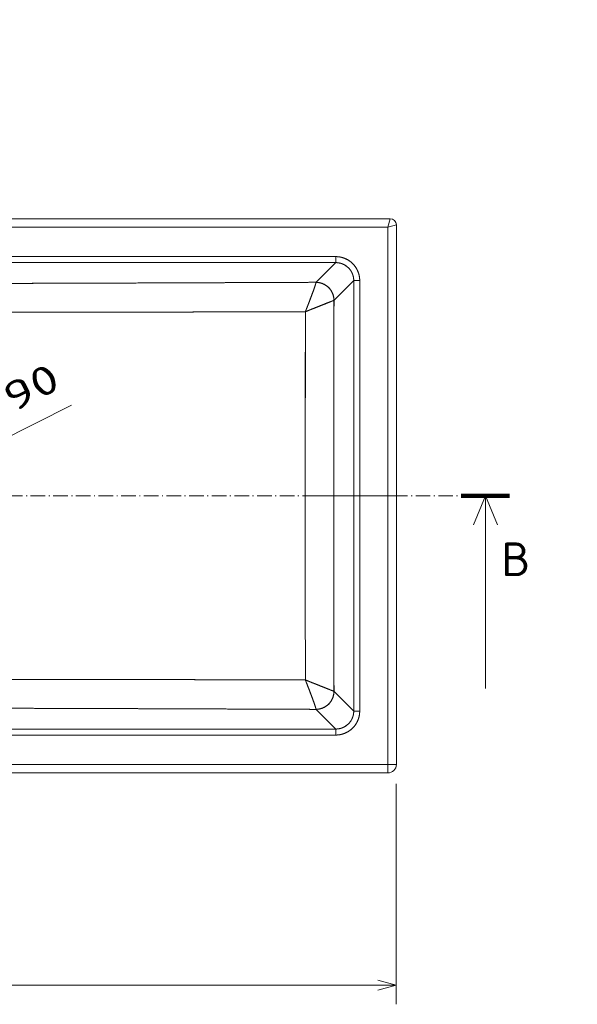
# Model space of a CAD drawing. Extents: x 0 to 420, y 0 to 297.
# Tile 4 of 17: x 200 to 258, y 85 to 187. Entities that reach past the tile are written whole.
import ezdxf
from ezdxf.enums import TextEntityAlignment as Align

# ---------------------------------------------------------------- set-up
doc = ezdxf.new("R2010")
doc.units = 0
doc.linetypes.add('DASHDOT', pattern=[18.5, 12, -3, 0.5, -3])
doc.layers.get('0').update_dxf_attribs({"lineweight": 13})
doc.styles.get("Standard").update_dxf_attribs({"font": 'isocp.shx'})
doc.dimstyles.get("Standard").update_dxf_attribs({"dimtxt": 2.5, "dimasz": 2.5, "dimexe": 1.25, "dimexo": 0.625, "dimtad": 1, "dimcen": 2.5, "dimadec": 0, "dimazin": 0, "dimtfac": 1, "dimtmove": 0, "dimatfit": 0, "dimfxl": 0, "dimarcsym": 0})

# ---------------------------------------------------------------- blocks, each defined once
blk = doc.blocks.new('*D')
at = {"color": 7, "lineweight": 5, "ltscale": 0.330035}
blk.add_line((180.69, 256.03), (180.69, 269.23), dxfattribs=at)
at = {"color": 7, "lineweight": 5, "ltscale": 0.33318}
blk.add_line((192.94, 255.9), (192.94, 269.23), dxfattribs=at)
at = {"color": 7, "lineweight": 5}
for p, q in [((180.69, 267.23), (234.8, 267.23)), ((340.3, 263.22), (291.8, 263.22)), ((119.2, 219.64), (119.2, 251.39)), ((308.82, 220.17), (308.82, 248.99)), ((73.73, 245.04), (39.24, 245.04)), ((41.24, 219.64), (41.24, 245.04)), ((316.05, 208.63), (287.3, 208.63)), ((58.24, 207.61), (93.17, 207.61)), ((338.78, 198.5), (287.3, 198.5)), ((275.64, 167.73), (371.67, 167.73)), ((204.75, 166.13), (111.51, 166.13)), ((113.51, 108.62), (113.51, 166.13)), ((260.6, 162.53), (280.64, 162.53)), ((181.79, 134.84), (205.5, 146.8)), ((320.15, 120.13), (320.15, 143.03)), ((276.86, 109.47), (370.4, 109.47)), ((184.82, 108.62), (111.51, 108.62)), ((134.43, 107.5), (134.43, 84.61)), ((239.2, 107.5), (239.2, 84.61)), ((134.43, 86.61), (239.2, 86.61))]:
    blk.add_line(p, q, dxfattribs=at)
at = {"color": 7, "lineweight": 5, "ltscale": 0.355855}
for p, q in [((291.8, 250.99), (291.8, 265.22)), ((340.3, 250.99), (340.3, 265.22))]:
    blk.add_line(p, q, dxfattribs=at)
at = {"color": 7, "lineweight": 5, "ltscale": 0.123454}
blk.add_line((180.69, 256.03), (180.69, 260.97), dxfattribs=at)
at = {"color": 7, "lineweight": 5, "ltscale": 0.476013}
blk.add_line((172.78, 258.97), (191.82, 258.97), dxfattribs=at)
at = {"color": 7, "lineweight": 5, "ltscale": 0.121798}
blk.add_line((287.3, 251.05), (287.3, 255.93), dxfattribs=at)
at = {"color": 7, "lineweight": 5, "ltscale": 0.1235}
blk.add_line((291.8, 250.99), (291.8, 255.93), dxfattribs=at)
at = {"color": 7, "lineweight": 5, "ltscale": 0.4714}
blk.add_line((296.8, 253.93), (277.94, 253.93), dxfattribs=at)
at = {"color": 7, "lineweight": 5, "ltscale": 0.38993}
blk.add_line((105.6, 251.39), (121.2, 251.39), dxfattribs=at)
at = {"color": 7, "lineweight": 5, "ltscale": 0.484375}
blk.add_line((339.52, 222.11), (355.36, 210.96), dxfattribs=at)
at = {"color": 7, "lineweight": 5, "ltscale": 0.293922}
blk.add_line((51, 219.64), (39.24, 219.64), dxfattribs=at)
at = {"color": 7, "lineweight": 5, "ltscale": 0.376598}
for p, q in [((106.1, 219.64), (121.17, 219.64)), ((104.48, 218.01), (104.48, 202.95))]:
    blk.add_line(p, q, dxfattribs=at)
at = {"color": 7, "lineweight": 5, "ltscale": 0.37743}
blk.add_line((106.1, 219.64), (121.2, 219.64), dxfattribs=at)
at = {"color": 7, "lineweight": 5, "ltscale": 0.309228}
for p, q in [((58.24, 217.98), (58.24, 205.61)), ((93.17, 217.98), (93.17, 205.61))]:
    blk.add_line(p, q, dxfattribs=at)
at = {"color": 7, "lineweight": 5, "ltscale": 0.224499}
blk.add_line((287.3, 215.61), (287.3, 206.63), dxfattribs=at)
at = {"color": 7, "lineweight": 5, "ltscale": 0.468372}
for p, q in [((287.3, 215.24), (287.3, 196.5)), ((338.78, 215.24), (338.78, 196.5))]:
    blk.add_line(p, q, dxfattribs=at)
at = {"color": 7, "lineweight": 5, "ltscale": 0.132243}
blk.add_line((316.05, 211.92), (316.05, 206.63), dxfattribs=at)
at = {"color": 7, "lineweight": 5, "ltscale": 0.271161}
for p, q in [((275.64, 158.88), (275.64, 169.73)), ((371.67, 158.88), (371.67, 169.73))]:
    blk.add_line(p, q, dxfattribs=at)
at = {"color": 7, "lineweight": 5, "ltscale": 0.163428}
blk.add_line((271.27, 157.99), (271.27, 164.53), dxfattribs=at)
at = {"color": 7, "lineweight": 5, "ltscale": 0.141171}
blk.add_line((275.64, 158.88), (275.64, 164.53), dxfattribs=at)
at = {"color": 7, "lineweight": 5, "ltscale": 0.391449}
for p, q in [((276.86, 123.13), (276.86, 107.47)), ((370.4, 123.13), (370.4, 107.47))]:
    blk.add_line(p, q, dxfattribs=at)
at = {"color": 7, "lineweight": 5}
for points in [[(182.62, 267.75), (180.69, 267.23), (182.62, 266.71)], [(191.01, 266.71), (192.94, 267.23), (191.01, 267.75)], [(293.73, 263.74), (291.8, 263.22), (293.73, 262.7)], [(338.37, 262.7), (340.3, 263.22), (338.37, 263.74)], [(178.76, 258.45), (180.69, 258.97), (178.76, 259.49)], [(188.75, 259.49), (186.82, 258.97), (188.75, 258.45)], [(285.37, 253.41), (287.3, 253.93), (285.37, 254.44)], [(293.73, 254.44), (291.8, 253.93), (293.73, 253.41)], [(119.72, 249.45), (119.2, 251.39), (118.68, 249.45)], [(309.33, 247.05), (308.82, 248.99), (308.3, 247.05)], [(41.76, 243.1), (41.24, 245.04), (40.72, 243.1)], [(308.3, 222.1), (308.82, 220.17), (309.33, 222.1)], [(40.72, 221.57), (41.24, 219.64), (41.76, 221.57)], [(118.68, 221.57), (119.2, 219.64), (119.72, 221.57)], [(119.68, 217.7), (119.17, 219.64), (118.65, 217.7)], [(344.97, 218.9), (343.09, 219.59), (344.38, 218.06)], [(289.23, 209.15), (287.3, 208.63), (289.23, 208.11)], [(314.12, 208.11), (316.05, 208.63), (314.12, 209.15)], [(60.17, 208.13), (58.24, 207.61), (60.17, 207.09)], [(91.24, 207.09), (93.17, 207.61), (91.24, 208.13)], [(106.41, 205.46), (104.48, 204.95), (106.41, 204.43)], [(289.23, 199.02), (287.3, 198.5), (289.23, 197.98)], [(336.84, 197.98), (338.78, 198.5), (336.84, 199.02)], [(277.57, 168.25), (275.64, 167.73), (277.57, 167.21)], [(369.74, 167.21), (371.67, 167.73), (369.74, 168.25)], [(114.03, 164.19), (113.51, 166.13), (112.99, 164.19)], [(269.34, 162.01), (271.27, 162.53), (269.34, 163.05)], [(277.57, 163.05), (275.64, 162.53), (277.57, 162.01)], [(190.35, 138.58), (191.84, 139.91), (189.88, 139.5)], [(183.29, 136.17), (181.79, 134.84), (183.75, 135.25)], [(319.63, 129.99), (320.15, 128.06), (320.67, 129.99)], [(320.67, 123.2), (320.15, 125.13), (319.63, 123.2)], [(112.99, 110.56), (113.51, 108.62), (114.03, 110.56)], [(278.79, 109.99), (276.86, 109.47), (278.79, 108.96)], [(368.47, 108.96), (370.4, 109.47), (368.47, 109.99)], [(136.36, 87.13), (134.43, 86.61), (136.36, 86.09)], [(237.27, 86.09), (239.2, 86.61), (237.27, 87.13)]]:
    blk.add_lwpolyline(points, dxfattribs=at)
for centre, radius, start, end in [((104.48, 219.64), 14.69, 270, 0), ((186.82, 137.38), 5.63, 6.409, 69.6283), ((186.82, 137.38), 5.63, 200.3716, 227.1526)]:
    blk.add_arc(centre, radius, start, end, dxfattribs=at)
for s, p, p2 in [('98', (193.37, 269.23), (199.17, 269.23)), (' N.8 RICAMI', (200.17, 269.23), (234.8, 269.23)), ('49', (172.78, 260.97), (178.58, 260.97)), ('768', (319.15, 169.73), (328.16, 169.73)), ('35', (260.6, 164.53), (266.41, 164.53)), ('748', (319.12, 111.47), (328.13, 111.47)), ('838', (182.31, 88.61), (191.32, 88.61))]:
    blk.add_text(s, height=3, dxfattribs=at).set_placement(p, p2, align=Align.FIT)
for s, rotation, p, p2 in [('390', 360, (311.55, 265.22), (320.55, 265.22)), ('35', 360, (277.94, 255.93), (283.75, 255.93)), ('254', 90, (117.2, 231.01), (117.2, 240.01)), ('230', 90, (306.82, 230.07), (306.82, 239.08)), ('203', 90, (39.24, 227.83), (39.24, 236.84)), ('R', 324.8562, (348.33, 218.35), (350.46, 216.85)), ('35', 324.8562, (351.28, 216.28), (356.03, 212.93)), ('%%d', 45, (114.3, 212.36), (115.85, 213.92)), ('90', 45, (110.62, 207.83), (114.72, 211.94)), ('230', 360, (297.17, 210.63), (306.18, 210.63)), ('280', 359.9973, (71.2, 209.61), (80.21, 209.61)), ('412', 360, (308.53, 200.5), (317.54, 200.5)), ('90', 26.7808, (199.41, 145.97), (204.59, 148.59)), ('%%c', 26.7808, (195.84, 144.17), (198.52, 145.52)), ('23', 90, (318.15, 137.22), (318.15, 143.03)), ('460', 90, (111.51, 132.87), (111.51, 141.88))]:
    blk.add_text(s, height=3, rotation=rotation, dxfattribs=at).set_placement(p, p2, align=Align.FIT)
blk = doc.blocks.new('BLOCK44')
at = {"color": 7, "linetype": 'DASHDOT', "lineweight": 5}
blk.add_line((-485.95, -230.01), (472.98, -230.01), dxfattribs=at)
at = {"color": 7, "lineweight": 100}
blk.add_line((512.98, -230.01), (472.98, -230.01), dxfattribs=at)
at = {"color": 7, "lineweight": 5}
blk.add_line((492.98, -230.01), (492.98, -390.01), dxfattribs=at)
blk.add_lwpolyline([(502.92, -254.01), (492.98, -230.01), (483.04, -254.01)], dxfattribs=at)
blk.add_text('B', height=28, dxfattribs=at).set_placement((506.1, -296.68), (530.39, -296.68), align=Align.FIT)
blk = doc.blocks.new('BLOCK47')
at = {"color": 7, "lineweight": 5}
for p, q in [((0, 0), (148.5, 0)), ((148.5, 0), (0, 0)), ((414.08, 0), (159.5, 0)), ((159.5, 0), (414.08, 0)), ((414.08, 0), (159.5, 0)), ((412.08, -7), (0, -7)), ((0, -7), (412.08, -7)), ((412.08, -230.01), (412.08, -7)), ((412.08, -7), (412.08, -230.01)), ((419.08, -230.01), (419.08, -5)), ((0, -31.42), (368.77, -31.42)), ((368.77, -31.42), (0, -31.42)), ((368.77, -36.4), (0, -36.4)), ((368.77, -36.4), (0, -36.4)), ((368.77, -36.4), (352.43, -52.74)), ((352.43, -52.74), (368.77, -36.4)), ((383.71, -51.34), (367.37, -67.68)), ((383.71, -51.34), (367.37, -67.68)), ((383.71, -230.01), (383.71, -51.34)), ((383.71, -230.01), (383.71, -51.34)), ((388.69, -51.34), (388.69, -230.01)), ((388.69, -230.01), (388.69, -51.34)), ((343.55, -230.01), (367.19, -230.01)), ((367.19, -230.01), (343.55, -230.01)), ((383.71, -408.68), (383.71, -230.01)), ((383.71, -230.01), (383.71, -408.68)), ((388.69, -230.01), (388.69, -408.68)), ((412.08, -230.01), (388.69, -230.01)), ((388.69, -230.01), (412.08, -230.01)), ((388.69, -408.68), (388.69, -230.01)), ((412.08, -453.02), (412.08, -230.01)), ((412.08, -230.01), (412.08, -453.02)), ((419.08, -453.02), (419.08, -230.01)), ((383.71, -408.68), (367.37, -392.34)), ((367.37, -392.34), (383.71, -408.68)), ((368.77, -423.62), (352.43, -407.28)), ((368.77, -423.62), (352.43, -407.28)), ((0, -423.62), (368.77, -423.62)), ((368.77, -423.62), (0, -423.62)), ((368.77, -428.6), (0, -428.6)), ((0, -428.6), (368.77, -428.6)), ((0, -453.02), (412.08, -453.02)), ((412.08, -453.02), (0, -453.02)), ((0, -460.02), (412.08, -460.02))]:
    blk.add_line(p, q, dxfattribs=at)
at = {"color": 7, "lineweight": 5, "ltscale": 0.275}
for p, q in [((148.5, 0), (159.5, 0)), ((159.5, 0), (148.5, 0))]:
    blk.add_line(p, q, dxfattribs=at)
at = {"color": 7, "lineweight": 5, "ltscale": 0.182003}
for p, q in [((414.08, 0), (412.08, -7)), ((412.08, -7), (414.08, 0)), ((412.08, -7), (419.08, -5)), ((412.08, -7), (419.08, -5))]:
    blk.add_line(p, q, dxfattribs=at)
at = {"color": 7, "lineweight": 5, "ltscale": 2.66533e-05}
blk.add_line((419.08, -5), (419.08, -5), dxfattribs=at)
at = {"color": 7, "lineweight": 5, "ltscale": 0.124524}
for p, q in [((368.77, -36.4), (368.77, -31.42)), ((368.77, -36.4), (368.77, -31.42)), ((383.71, -51.34), (388.69, -51.34)), ((388.69, -51.34), (383.71, -51.34)), ((388.69, -230.01), (383.71, -230.01)), ((383.71, -230.01), (388.69, -230.01)), ((383.71, -408.68), (388.69, -408.68)), ((383.71, -408.68), (388.69, -408.68)), ((368.77, -423.62), (368.77, -428.6)), ((368.77, -428.6), (368.77, -423.62))]:
    blk.add_line(p, q, dxfattribs=at)
at = {"color": 7, "lineweight": 5, "ltscale": 0.001588}
for p, q in [((352.43, -52.74), (352.43, -52.8)), ((352.43, -52.74), (352.43, -52.8)), ((352.43, -407.28), (352.43, -407.22)), ((352.43, -407.22), (352.43, -407.28))]:
    blk.add_line(p, q, dxfattribs=at)
at = {"color": 7, "lineweight": 5, "ltscale": 0.000843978}
for p, q in [((367.35, -67.71), (367.37, -67.68)), ((367.37, -392.34), (367.35, -392.31))]:
    blk.add_line(p, q, dxfattribs=at)
at = {"color": 7, "lineweight": 5, "ltscale": 0.000843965}
blk.add_line((367.37, -67.68), (367.35, -67.71), dxfattribs=at)
at = {"color": 7, "lineweight": 5, "ltscale": 0.413119}
blk.add_line((367.19, -230.01), (383.71, -230.01), dxfattribs=at)
blk.add_line((367.19, -230.01), (383.71, -230.01), dxfattribs=at)
at = {"color": 7, "lineweight": 5, "ltscale": 0.175}
for p, q in [((419.08, -230.01), (412.08, -230.01)), ((412.08, -230.01), (419.08, -230.01)), ((412.08, -460.02), (412.08, -453.02)), ((412.08, -460.02), (412.08, -453.02)), ((412.08, -453.02), (419.08, -453.02))]:
    blk.add_line(p, q, dxfattribs=at)
at = {"color": 7, "lineweight": 5, "ltscale": 0.000338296}
blk.add_line((343.56, -322.09), (343.56, -322.07), dxfattribs=at)
at = {"color": 7, "lineweight": 5, "ltscale": 0.00263}
blk.add_line((343.57, -330.93), (343.53, -331.03), dxfattribs=at)
at = {"color": 7, "lineweight": 5, "ltscale": 0.002631}
blk.add_line((343.53, -331.03), (343.57, -330.93), dxfattribs=at)
at = {"color": 7, "lineweight": 5, "ltscale": 0.000843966}
blk.add_line((367.37, -392.34), (367.35, -392.31), dxfattribs=at)
at = {"color": 7, "lineweight": 5, "ltscale": 0.174973}
blk.add_line((412.08, -453.02), (419.08, -453.02), dxfattribs=at)
at = {"color": 7, "lineweight": 5}
for centre, radius, start, end in [((414.08, -5), 5, 0.00002, 89.99998), ((414.08, -5), 5, 360, 90), ((84391.29, -233.92), 84024.11, 179.8866568, 179.9973304), ((84391.37, -233.92), 84024.18, 179.8866569, 179.9973304), ((278835.9, -214.93), 278492.35, 179.9716578, 180.0031026), ((278511.94, -214.84), 278168.38, 179.9716427, 180.0031241), ((278835.9, -245.09), 278492.35, 179.9968974, 180.0283422), ((278444.28, -245.18), 278100.73, 179.9968745, 180.0283635), ((84391.29, -226.09), 84024.11, 180.0026696, 180.1133432), ((84391.37, -226.09), 84024.18, 180.0026696, 180.1133431), ((412.08, -453.02), 7, 270, 0)]:
    blk.add_arc(centre, radius, start, end, dxfattribs=at)
for centre, major_axis, ratio, start_param, end_param in [((368.62, -51.49), (10.74, 10.74), 0.987534, 5.50154, 7.064831), ((352.43, -67.68), (10.61, -10.61), 0.992433, 0.789196, 2.352396), ((352.43, -392.34), (-10.61, -10.61), 0.992433, 0.789196, 2.352396), ((368.62, -408.53), (10.74, -10.74), 0.987534, 5.50154, 7.064831)]:
    blk.add_ellipse(centre, major_axis=major_axis, ratio=ratio, start_param=start_param, end_param=end_param, dxfattribs=at)
for points, knots in [([(368.77, -31.42), (370.53, -31.42), (372.28, -31.61), (374.01, -31.99), (377.35, -33.14), (380.35, -34.98), (381.75, -36.06), (384.28, -38.51), (386.21, -41.45), (387.01, -43.02), (387.99, -45.62), (388.5, -48.33), (388.63, -49.33), (388.69, -50.34), (388.69, -51.34)], [0, 0, 0, 0, 0, 0, 11.602012, 11.602012, 11.602012, 23.161593, 23.161593, 23.161593, 34.725123, 34.725123, 34.725123, 41.372274, 41.372274, 41.372274, 41.372274, 41.372274, 41.372274]), ([(388.69, -51.34), (388.69, -49.37), (388.45, -47.4), (387.97, -45.47), (386.53, -41.78), (384.24, -38.54), (382.9, -37.07), (379.89, -34.5), (376.33, -32.74), (374.46, -32.09), (372.17, -31.6), (369.84, -31.44), (369.49, -31.43), (369.13, -31.42), (368.77, -31.42)], [0, 0, 0, 0, 0, 0, 13.95139, 13.95139, 13.95139, 27.867496, 27.867496, 27.867496, 41.802088, 41.802088, 41.802088, 44.340481, 44.340481, 44.340481, 44.340481, 44.340481, 44.340481]), ([(368.77, -36.4), (370.29, -36.4), (371.81, -36.58), (373.3, -36.96), (376.14, -38.09), (378.61, -39.9), (379.71, -40.95), (381.72, -43.42), (383.01, -46.33), (383.47, -47.93), (383.71, -49.59), (383.71, -51.26), (383.71, -51.29), (383.71, -51.32), (383.71, -51.34)], [0, 0, 0, 0, 0, 0, 11.585277, 11.585277, 11.585277, 23.112288, 23.112288, 23.112288, 35.632772, 35.632772, 35.632772, 35.832886, 35.832886, 35.832886, 35.832886, 35.832886, 35.832886]), ([(352.43, -52.74), (322.31, -52.86), (292.11, -52.98), (261.55, -53.1), (220.66, -53.26), (179.25, -53.4), (168.73, -53.44), (150.22, -53.5), (131.58, -53.55), (123.6, -53.58), (105.66, -53.63), (87.62, -53.67), (77.54, -53.69), (56.09, -53.73), (34.56, -53.76), (23.04, -53.77), (11.52, -53.77), (0, -53.77)], [0, 0, 0, 0, 0, 0, 219.940123, 219.940123, 219.940123, 294.444683, 294.444683, 294.444683, 350.63009, 350.63009, 350.63009, 419.41798, 419.41798, 419.41798, 498.319311, 498.319311, 498.319311, 498.319311, 498.319311, 498.319311]), ([(0, -53.77), (12.56, -53.77), (25.11, -53.77), (37.66, -53.76), (58.78, -53.73), (79.8, -53.69), (88.38, -53.67), (103.56, -53.63), (118.66, -53.59), (125.28, -53.57), (141.44, -53.52), (157.49, -53.47), (166.89, -53.44), (186.63, -53.38), (206.25, -53.31), (216.61, -53.27), (238.81, -53.19), (260.9, -53.1), (272.99, -53.06), (296.08, -52.97), (319.08, -52.87), (330.21, -52.83), (341.33, -52.78), (352.43, -52.74)], [0, 0, 0, 0, 0, 0, 86.048802, 86.048802, 86.048802, 145.037065, 145.037065, 145.037065, 191.285539, 191.285539, 191.285539, 258.158144, 258.158144, 258.158144, 331.32727, 331.32727, 331.32727, 417.583338, 417.583338, 417.583338, 498.76364, 498.76364, 498.76364, 498.76364, 498.76364, 498.76364]), ([(352.43, -52.8), (352.41, -53.03), (352.31, -53.47), (352.14, -54.08), (351.46, -56.28), (350.39, -59.32), (349.61, -61.48), (348.32, -64.95), (346.94, -68.56), (346.46, -69.81), (345.67, -71.88), (344.85, -73.96), (344.54, -74.77), (344.16, -75.72), (343.78, -76.68), (343.7, -76.88), (343.65, -77.03), (343.59, -77.17)], [0, 0, 0, 0, 0, 0, 9.61461, 9.61461, 9.61461, 28.805811, 28.805811, 28.805811, 38.847177, 38.847177, 38.847177, 45.211073, 45.211073, 45.211073, 46.353483, 46.353483, 46.353483, 46.353483, 46.353483, 46.353483]), ([(343.59, -77.17), (343.63, -77.08), (343.66, -76.99), (343.7, -76.89), (343.75, -76.76), (343.8, -76.64), (343.81, -76.6), (343.84, -76.53), (343.87, -76.47), (343.88, -76.43), (343.92, -76.33), (343.96, -76.22), (343.99, -76.15), (344.66, -74.45), (345.33, -72.74), (345.96, -71.13), (347.5, -67.12), (348.95, -63.25), (349.77, -61.03), (351.01, -57.58), (351.9, -54.86), (352.19, -53.95), (352.37, -53.23), (352.42, -52.86), (352.42, -52.84), (352.42, -52.82), (352.43, -52.8)], [0, 0, 0, 0, 0, 0, 0.713231, 0.713231, 0.713231, 0.987049, 0.987049, 0.987049, 1.260867, 1.260867, 1.260867, 1.808503, 1.808503, 1.808503, 14.781009, 14.781009, 14.781009, 34.03113, 34.03113, 34.03113, 46.07701, 46.07701, 46.07701, 46.890064, 46.890064, 46.890064, 46.890064, 46.890064, 46.890064]), ([(352.43, -52.74), (353.95, -52.75), (355.47, -52.96), (356.95, -53.35), (359.8, -54.51), (362.26, -56.35), (363.37, -57.42), (365.37, -59.9), (366.67, -62.82), (367.12, -64.41), (367.36, -66.05), (367.37, -67.68)], [0, 0, 0, 0, 0, 0, 10.82797, 10.82797, 10.82797, 21.680937, 21.680937, 21.680937, 33.331873, 33.331873, 33.331873, 33.331873, 33.331873, 33.331873]), ([(352.43, -52.8), (353.95, -52.82), (355.47, -53.03), (356.95, -53.43), (359.8, -54.6), (362.26, -56.44), (363.37, -57.52), (365.36, -59.99), (366.64, -62.9), (367.1, -64.47), (367.34, -66.09), (367.35, -67.71)], [0, 0, 0, 0, 0, 0, 10.856383, 10.856383, 10.856383, 21.735016, 21.735016, 21.735016, 33.287401, 33.287401, 33.287401, 33.287401, 33.287401, 33.287401]), ([(352.43, -52.8), (353.44, -52.81), (354.46, -52.91), (355.46, -53.09), (357.43, -53.63), (359.29, -54.48), (360.18, -54.99), (361.86, -56.15), (363.33, -57.57), (364.01, -58.34), (365.22, -59.99), (366.13, -61.82), (366.51, -62.77), (366.98, -64.32), (367.24, -65.91), (367.31, -66.51), (367.35, -67.11), (367.35, -67.71)], [0, 0, 0, 0, 0, 0, 5.304215, 5.304215, 5.304215, 10.626674, 10.626674, 10.626674, 15.951922, 15.951922, 15.951922, 21.264157, 21.264157, 21.264157, 24.390912, 24.390912, 24.390912, 24.390912, 24.390912, 24.390912]), ([(343.59, -77.17), (343.71, -77.12), (343.82, -77.07), (343.94, -77.03), (345.06, -76.58), (346.18, -76.13), (347.19, -75.72), (350.49, -74.4), (353.72, -73.11), (355.91, -72.24), (359.76, -70.7), (363.14, -69.36), (364.54, -68.81), (366.06, -68.21), (366.96, -67.86), (367.14, -67.79), (367.27, -67.74), (367.35, -67.71)], [0, 0, 0, 0, 0, 0, 0.932979, 0.932979, 0.932979, 8.838121, 8.838121, 8.838121, 27.178176, 27.178176, 27.178176, 41.82759, 41.82759, 41.82759, 46.397086, 46.397086, 46.397086, 46.397086, 46.397086, 46.397086]), ([(343.59, -77.17), (343.69, -77.13), (343.79, -77.08), (343.89, -77.05), (344.03, -76.99), (344.17, -76.94), (344.21, -76.92), (344.36, -76.86), (344.51, -76.8), (344.63, -76.75), (347.1, -75.76), (349.57, -74.77), (351.89, -73.84), (356.14, -72.14), (360.09, -70.57), (361.83, -69.88), (364.38, -68.87), (366.23, -68.14), (366.79, -67.92), (367.17, -67.77), (367.35, -67.71)], [0, 0, 0, 0, 0, 0, 0.817366, 0.817366, 0.817366, 1.119029, 1.119029, 1.119029, 2.024015, 2.024015, 2.024015, 20.796734, 20.796734, 20.796734, 37.076985, 37.076985, 37.076985, 46.759197, 46.759197, 46.759197, 46.759197, 46.759197, 46.759197]), ([(0, -77.41), (12.28, -77.41), (24.55, -77.41), (36.82, -77.42), (57.35, -77.44), (77.78, -77.47), (85.94, -77.47), (105.34, -77.49), (124.62, -77.5), (135.29, -77.5), (155.94, -77.5), (176.43, -77.49), (185.91, -77.48), (206.05, -77.46), (226.06, -77.44), (236.62, -77.42), (259.78, -77.38), (282.83, -77.33), (295.12, -77.3), (312.34, -77.25), (329.52, -77.21), (334.21, -77.2), (338.9, -77.18), (343.59, -77.17)], [0, 0, 0, 0, 0, 0, 83.816391, 83.816391, 83.816391, 140.476696, 140.476696, 140.476696, 217.900276, 217.900276, 217.900276, 285.418547, 285.418547, 285.418547, 361.25426, 361.25426, 361.25426, 452.233217, 452.233217, 452.233217, 486.456717, 486.456717, 486.456717, 486.456717, 486.456717, 486.456717]), ([(0, -77.41), (10.21, -77.41), (20.42, -77.41), (30.8, -77.42), (48.62, -77.43), (66.95, -77.45), (74.66, -77.46), (90.53, -77.48), (106.78, -77.49), (115.14, -77.5), (130.72, -77.5), (146.5, -77.5), (153.78, -77.5), (166.04, -77.5), (178.34, -77.49), (183.31, -77.49), (195.41, -77.47), (207.51, -77.46), (215.31, -77.45), (229.69, -77.43), (244.05, -77.4), (251.29, -77.39), (274.21, -77.35), (297.06, -77.29), (312.49, -77.25), (328.06, -77.21), (343.59, -77.17)], [0, 0, 0, 0, 0, 0, 101.159679, 101.159679, 101.159679, 172.886853, 172.886853, 172.886853, 247.113286, 247.113286, 247.113286, 310.227129, 310.227129, 310.227129, 353.032637, 353.032637, 353.032637, 414.223562, 414.223562, 414.223562, 476.566685, 476.566685, 476.566685, 611.839757, 611.839757, 611.839757, 611.839757, 611.839757, 611.839757]), ([(0, -382.61), (12.28, -382.61), (24.55, -382.61), (36.82, -382.6), (57.35, -382.58), (77.78, -382.55), (85.94, -382.55), (105.34, -382.53), (124.62, -382.52), (135.29, -382.52), (155.94, -382.52), (176.43, -382.53), (185.91, -382.54), (206.05, -382.56), (226.06, -382.58), (236.62, -382.6), (259.78, -382.64), (282.83, -382.69), (295.12, -382.72), (312.34, -382.77), (329.52, -382.81), (334.21, -382.82), (338.9, -382.84), (343.59, -382.85)], [0, 0, 0, 0, 0, 0, 83.816391, 83.816391, 83.816391, 140.476696, 140.476696, 140.476696, 217.900276, 217.900276, 217.900276, 285.418547, 285.418547, 285.418547, 361.25426, 361.25426, 361.25426, 452.233217, 452.233217, 452.233217, 486.456717, 486.456717, 486.456717, 486.456717, 486.456717, 486.456717]), ([(343.59, -382.85), (329.35, -382.81), (315.08, -382.77), (300.79, -382.74), (279.24, -382.68), (257.63, -382.64), (250.51, -382.63), (236.11, -382.6), (221.69, -382.58), (214.08, -382.57), (197.2, -382.55), (180.32, -382.53), (170.83, -382.52), (154.92, -382.52), (139.12, -382.52), (132.87, -382.52), (118.65, -382.52), (104.62, -382.53), (96.67, -382.54), (82, -382.55), (67.66, -382.56), (61, -382.57), (49.11, -382.58), (37.43, -382.59), (32.22, -382.6), (23.93, -382.6), (15.7, -382.61), (12.65, -382.61), (8.27, -382.61), (3.89, -382.61), (2.59, -382.61), (1.3, -382.61), (0, -382.61)], [0, 0, 0, 0, 0, 0, 124.011854, 124.011854, 124.011854, 186.446157, 186.446157, 186.446157, 248.008101, 248.008101, 248.008101, 331.480577, 331.480577, 331.480577, 385.342141, 385.342141, 385.342141, 456.256664, 456.256664, 456.256664, 518.519371, 518.519371, 518.519371, 569.17414, 569.17414, 569.17414, 599.696531, 599.696531, 599.696531, 612.53472, 612.53472, 612.53472, 612.53472, 612.53472, 612.53472]), ([(367.35, -392.31), (367.17, -392.25), (366.79, -392.1), (366.23, -391.88), (364.18, -391.07), (361.26, -389.92), (359.17, -389.08), (355.8, -387.74), (352.26, -386.32), (351.02, -385.83), (348.97, -385.01), (346.89, -384.18), (346.08, -383.85), (345.1, -383.46), (344.12, -383.06), (343.9, -382.98), (343.75, -382.91), (343.59, -382.85)], [0, 0, 0, 0, 0, 0, 9.587681, 9.587681, 9.587681, 28.573762, 28.573762, 28.573762, 38.606543, 38.606543, 38.606543, 45.08373, 45.08373, 45.08373, 46.322683, 46.322683, 46.322683, 46.322683, 46.322683, 46.322683]), ([(343.59, -382.85), (343.63, -382.96), (343.68, -383.08), (343.72, -383.2), (344.16, -384.3), (344.6, -385.4), (344.98, -386.38), (346.42, -390.09), (347.82, -393.73), (348.79, -396.31), (350.3, -400.41), (351.49, -403.87), (351.89, -405.09), (352.25, -406.28), (352.39, -406.96), (352.41, -407.06), (352.42, -407.15), (352.43, -407.22)], [0, 0, 0, 0, 0, 0, 0.910875, 0.910875, 0.910875, 8.668117, 8.668117, 8.668117, 30.179749, 30.179749, 30.179749, 43.643249, 43.643249, 43.643249, 46.474868, 46.474868, 46.474868, 46.474868, 46.474868, 46.474868]), ([(343.59, -382.85), (343.63, -382.94), (343.66, -383.03), (343.7, -383.13), (343.75, -383.26), (343.8, -383.38), (343.81, -383.42), (343.84, -383.48), (343.87, -383.55), (343.88, -383.59), (343.92, -383.69), (343.96, -383.8), (343.99, -383.87), (344.66, -385.57), (345.33, -387.28), (345.96, -388.89), (347.5, -392.9), (348.95, -396.77), (349.77, -398.99), (351.01, -402.44), (351.9, -405.16), (352.19, -406.07), (352.37, -406.78), (352.42, -407.16), (352.42, -407.18), (352.42, -407.2), (352.43, -407.22)], [0, 0, 0, 0, 0, 0, 0.71323, 0.71323, 0.71323, 0.987048, 0.987048, 0.987048, 1.260866, 1.260866, 1.260866, 1.808502, 1.808502, 1.808502, 14.781004, 14.781004, 14.781004, 34.031124, 34.031124, 34.031124, 46.077005, 46.077005, 46.077005, 46.89006, 46.89006, 46.89006, 46.89006, 46.89006, 46.89006]), ([(343.59, -382.85), (343.69, -382.89), (343.79, -382.94), (343.89, -382.97), (344.03, -383.03), (344.17, -383.08), (344.21, -383.1), (344.36, -383.16), (344.51, -383.22), (344.63, -383.27), (347.1, -384.26), (349.57, -385.25), (351.89, -386.18), (356.14, -387.88), (360.09, -389.45), (361.83, -390.14), (364.38, -391.15), (366.23, -391.88), (366.79, -392.1), (367.17, -392.25), (367.35, -392.31)], [0, 0, 0, 0, 0, 0, 0.817367, 0.817367, 0.817367, 1.11903, 1.11903, 1.11903, 2.024018, 2.024018, 2.024018, 20.79653, 20.79653, 20.79653, 37.076776, 37.076776, 37.076776, 46.758979, 46.758979, 46.758979, 46.758979, 46.758979, 46.758979]), ([(352.43, -407.22), (353.95, -407.2), (355.47, -406.99), (356.95, -406.59), (359.8, -405.42), (362.26, -403.57), (363.37, -402.5), (365.36, -400.02), (366.64, -397.12), (367.1, -395.55), (367.34, -393.93), (367.35, -392.31)], [0, 0, 0, 0, 0, 0, 10.856383, 10.856383, 10.856383, 21.735015, 21.735015, 21.735015, 33.287401, 33.287401, 33.287401, 33.287401, 33.287401, 33.287401]), ([(352.43, -407.22), (353.44, -407.21), (354.46, -407.11), (355.46, -406.93), (357.43, -406.39), (359.29, -405.54), (360.18, -405.03), (361.86, -403.87), (363.33, -402.45), (364.01, -401.68), (365.22, -400.03), (366.13, -398.2), (366.51, -397.25), (366.98, -395.7), (367.24, -394.1), (367.31, -393.51), (367.35, -392.91), (367.35, -392.31)], [0, 0, 0, 0, 0, 0, 5.304215, 5.304215, 5.304215, 10.626674, 10.626674, 10.626674, 15.951922, 15.951922, 15.951922, 21.264157, 21.264157, 21.264157, 24.390912, 24.390912, 24.390912, 24.390912, 24.390912, 24.390912]), ([(352.43, -407.28), (353.95, -407.27), (355.47, -407.06), (356.95, -406.67), (359.8, -405.5), (362.26, -403.67), (363.37, -402.6), (365.37, -400.12), (366.67, -397.2), (367.12, -395.61), (367.36, -393.97), (367.37, -392.34)], [0, 0, 0, 0, 0, 0, 10.82797, 10.82797, 10.82797, 21.680937, 21.680937, 21.680937, 33.331873, 33.331873, 33.331873, 33.331873, 33.331873, 33.331873]), ([(0, -406.25), (12.56, -406.25), (25.11, -406.25), (37.66, -406.26), (62.21, -406.3), (86.63, -406.35), (98.82, -406.38), (123.41, -406.44), (147.78, -406.51), (160.74, -406.56), (189.35, -406.65), (217.7, -406.75), (233.93, -406.81), (267.31, -406.94), (300.46, -407.07), (317.82, -407.14), (335.14, -407.21), (352.43, -407.28)], [0, 0, 0, 0, 0, 0, 85.973937, 85.973937, 85.973937, 168.454259, 168.454259, 168.454259, 256.869667, 256.869667, 256.869667, 371.002726, 371.002726, 371.002726, 497.277794, 497.277794, 497.277794, 497.277794, 497.277794, 497.277794]), ([(0, -406.25), (12.56, -406.25), (25.11, -406.25), (37.66, -406.26), (58.78, -406.29), (79.8, -406.33), (88.38, -406.35), (103.56, -406.39), (118.66, -406.43), (125.28, -406.45), (141.44, -406.49), (157.49, -406.54), (166.89, -406.58), (186.63, -406.64), (206.25, -406.71), (216.61, -406.75), (238.81, -406.83), (260.9, -406.92), (272.99, -406.96), (296.08, -407.05), (319.08, -407.14), (330.21, -407.19), (341.33, -407.24), (352.43, -407.28)], [0, 0, 0, 0, 0, 0, 86.048802, 86.048802, 86.048802, 145.037065, 145.037065, 145.037065, 191.285539, 191.285539, 191.285539, 258.158144, 258.158144, 258.158144, 331.32727, 331.32727, 331.32727, 417.583337, 417.583337, 417.583337, 498.76364, 498.76364, 498.76364, 498.76364, 498.76364, 498.76364]), ([(368.77, -428.6), (370.53, -428.6), (372.28, -428.41), (374.01, -428.02), (377.35, -426.88), (380.35, -425.04), (381.75, -423.96), (384.28, -421.51), (386.21, -418.57), (387.01, -417), (387.99, -414.4), (388.5, -411.69), (388.63, -410.69), (388.69, -409.68), (388.69, -408.68)], [0, 0, 0, 0, 0, 0, 11.602012, 11.602012, 11.602012, 23.161592, 23.161592, 23.161592, 34.725123, 34.725123, 34.725123, 41.372274, 41.372274, 41.372274, 41.372274, 41.372274, 41.372274]), ([(368.77, -423.62), (370.29, -423.62), (371.81, -423.44), (373.3, -423.06), (376.14, -421.93), (378.61, -420.12), (379.71, -419.07), (381.72, -416.6), (383.01, -413.69), (383.47, -412.09), (383.71, -410.43), (383.71, -408.76), (383.71, -408.73), (383.71, -408.7), (383.71, -408.68)], [0, 0, 0, 0, 0, 0, 11.585277, 11.585277, 11.585277, 23.112289, 23.112289, 23.112289, 35.632773, 35.632773, 35.632773, 35.832886, 35.832886, 35.832886, 35.832886, 35.832886, 35.832886]), ([(368.77, -428.6), (370.74, -428.6), (372.71, -428.36), (374.64, -427.88), (378.34, -426.44), (381.57, -424.15), (383.04, -422.81), (385.61, -419.79), (387.37, -416.24), (388.02, -414.36), (388.51, -412.07), (388.67, -409.75), (388.69, -409.39), (388.69, -409.04), (388.69, -408.68)], [0, 0, 0, 0, 0, 0, 13.951404, 13.951404, 13.951404, 27.867501, 27.867501, 27.867501, 41.802106, 41.802106, 41.802106, 44.340481, 44.340481, 44.340481, 44.340481, 44.340481, 44.340481])]:
    blk.add_open_spline(points, degree=5, knots=knots, dxfattribs=at)

msp = doc.modelspace()

# ---------------------------------------------------------------- block references
at = {"lineweight": 0, "xscale": 0.125, "yscale": 0.125, "zscale": 0.125}
for name in ['BLOCK47', 'BLOCK44']:
    msp.add_blockref(name, (186.8165, 166.1266), dxfattribs=at)

# ---------------------------------------------------------------- dimensions: what is measured, and where the dimension line sits
at = {"color": 0, "lineweight": 0}
for base, p1, p2, angle, middle, dimtype in [((113.5088, 108.6247), (206.754, 166.1266), (186.8165, 108.6247), 269.998569, (113.5088, 137.3757), 160), ((134.4319, 86.6082), (239.2011, 109.4997), (134.4319, 109.4997), 180, (186.8165, 86.6082), 161), ((186.8165, 258.9674), (180.6915, 254.0292), (186.8165, 257.4626), 359.998092, (175.6783, 258.9674), 160), ((276.8554, 109.4732), (370.399, 125.1311), (276.8554, 125.1311), 179.999046, (323.6272, 109.4732), 160), ((371.671, 167.7276), (275.643, 156.8811), (371.671, 156.8811), 359.998092, (323.657, 167.7276), 160), ((271.2726, 162.528), (275.643, 156.8811), (271.2726, 155.9909), 179.999046, (263.5066, 162.528), 160), ((320.1514, 125.1311), (315.9463, 128.0623), (276.8554, 125.1311), 269.998569, (320.1514, 140.1231), 160), ((119.1988, 219.6351), (103.6016, 251.3851), (104.1016, 219.6351), 269.998569, (119.1988, 235.5101), 160), ((41.2423, 245.0359), (52.9992, 219.6351), (75.7254, 245.0359), 89.999523, (41.2423, 232.3355), 160), ((58.2355, 207.6098), (93.1744, 219.9773), (58.2361, 219.9789), 179.997258, (75.7046, 207.609), 161), ((287.2992, 198.5011), (338.7766, 217.2359), (287.2992, 217.2359), 180, (313.0379, 198.5011), 161), ((316.0504, 208.631), (287.2992, 217.6109), (316.0504, 213.9207), 359.998092, (301.6748, 208.631), 160)]:
    dim = msp.add_linear_dim(base=base, p1=p1, p2=p2, angle=angle, dimstyle='Standard', override={"dimlfac": 8}, dxfattribs=at)
    dim.commit()
    dim.dimension.update_dxf_attribs({"geometry": '*D', "text_midpoint": middle, "dimtype": dimtype})
dim = msp.add_diameter_dim_2p(p1=(181.7949, 134.8409), p2=(191.8382, 139.9099), dimstyle='Standard', override={"dimlfac": 8}, dxfattribs=at)
dim.commit()
dim.dimension.update_dxf_attribs({"geometry": '*D', "text_midpoint": (201.1196, 144.5944), "dimtype": 163})
for base, p1, p2, angle, text, middle, dimtype in [((180.6915, 267.2306), (192.9415, 253.9034), (180.6915, 254.0292), 179.999046, '<> N.8 RICAMI', (214.0808, 267.2306), 160), ((340.3016, 263.2202), (291.7992, 248.9859), (340.3016, 248.9859), 0, '390', (316.0504, 263.2202), 161), ((291.7992, 253.9259), (287.2992, 249.054), (291.7992, 248.9859), 359.998092, '35', (280.8455, 253.9259), 160), ((308.8156, 248.9859), (308.3396, 220.1671), (291.7992, 248.9859), 89.997615, '230', (308.8156, 234.5765), 160)]:
    dim = msp.add_linear_dim(base=base, p1=p1, p2=p2, angle=angle, text=text, dimstyle='Standard', override={"dimlfac": 8}, dxfattribs=at)
    dim.commit()
    dim.dimension.update_dxf_attribs({"geometry": '*D', "text_midpoint": middle, "dimtype": dimtype})
dim = msp.add_angular_dim_2l(base=(111.821, 206.9141), line1=((104.4766, 219.6351), (104.4766, 220.0101)), line2=((104.4766, 219.6351), (104.1016, 219.6351)), dimstyle='Standard', dxfattribs=at)
dim.commit()
dim.dimension.update_dxf_attribs({"geometry": '*D', "text_midpoint": (114.8632, 209.2484), "dimtype": 162})
dim = msp.add_radius_dim(center=(339.516, 222.1109), mpoint=(343.0935, 219.5926), dimstyle='Standard', override={"dimlfac": 8}, dxfattribs=at)
dim.commit()
dim.dimension.update_dxf_attribs({"geometry": '*D', "text_midpoint": (351.0281, 214.0069), "dimtype": 164})

doc.saveas('drawing.dxf')
